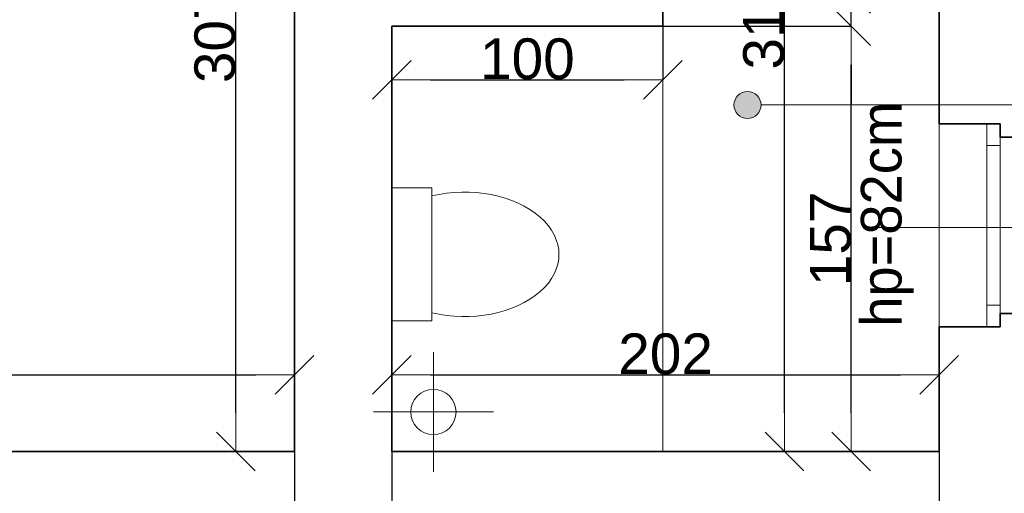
# Model space of a CAD drawing. Header units: metres. Extents: x 7506757 to 756746378, y 5735207 to 582114514.
# Tile 28 of 256: x 7531340 to 7534973, y 5820620 to 5822368. Entities that reach past the tile are written whole.
import ezdxf

# ---------------------------------------------------------------- set-up
doc = ezdxf.new("R2010")
doc.units = ezdxf.units.M
doc.header["$MEASUREMENT"] = 0
doc.header["$PDMODE"] = 2
doc.layers.get('0').update_dxf_attribs({"color": 250, "linetype": 'CONTINUOUS', "lineweight": 100, "plot": 0})
doc.layers.get('Defpoints').update_dxf_attribs({"linetype": 'CONTINUOUS'})
for name, color, linetype, lineweight in [('ELEKTRYKA141', 7, 'CONTINUOUS', 0), ('m_kominy1', 7, 'CONTINUOUS', 13), ('M_OCIANA6', 5, 'CONTINUOUS', 35), ('M_OPISY1', 7, 'CONTINUOUS', 13), ('M_OPISY141', 7, 'CONTINUOUS', 0), ('m_umeblowanie1', 7, 'CONTINUOUS', 13), ('opis1', 7, 'CONTINUOUS', 13)]:
    doc.layers.add(name, color=color, linetype=linetype, lineweight=lineweight)
doc.layers.add('M_OPISY', color=7, linetype='CONTINUOUS')
doc.layers.add('PWYMIAR', color=7, linetype='CONTINUOUS')
doc.styles.add('GENERATED_STYLE_1', font='arial.ttf')
doc.styles.add('GENERATED_STYLE_2', font='txt')
doc.dimstyles.new('GENERATED_STYLE__1', dxfattribs={"dimtxt": 150, "dimasz": 142.5, "dimexe": 0.18, "dimexo": 0, "dimgap": 0.09, "dimtad": 1, "dimdec": 0, "dimlfac": 0.1, "dimzin": 0, "dimdsep": 46, "dimtxsty": 'GENERATED_STYLE_1', "dimblk": 'ARROWHEAD_6', "dimblk1": 'ARROWHEAD_6', "dimblk2": 'ARROWHEAD_6', "dimcen": 0.09, "dimclrd": 251, "dimclre": 251, "dimclrt": 7, "dimazin": 0, "dimtfac": 1, "dimtdec": 4, "dimtmove": 0, "dimatfit": 3, "dimfxl": 0, "dimtolj": 1, "dimtzin": 0, "dimarcsym": 0})
doc.dimstyles.new('GENERATED_STYLE__2', dxfattribs={"dimtxt": 150, "dimasz": 142.5, "dimexe": 0.18, "dimexo": 0, "dimgap": 0.09, "dimtad": 1, "dimtih": 1, "dimtoh": 1, "dimdec": 0, "dimlfac": 0.1, "dimzin": 0, "dimdsep": 46, "dimtxsty": 'GENERATED_STYLE_1', "dimblk": 'ARROWHEAD_6', "dimblk1": 'ARROWHEAD_6', "dimblk2": 'ARROWHEAD_6', "dimcen": 0.09, "dimclrd": 251, "dimclre": 251, "dimclrt": 7, "dimazin": 0, "dimtfac": 1, "dimtdec": 4, "dimtmove": 0, "dimatfit": 3, "dimfxl": 0, "dimtolj": 1, "dimtzin": 0, "dimarcsym": 0})
doc.dimstyles.new('GENERATED_STYLE__4', dxfattribs={"dimtxt": 150, "dimasz": 142.5, "dimexe": 0.18, "dimexo": 0, "dimgap": 0.09, "dimtad": 1, "dimtih": 1, "dimtoh": 1, "dimdec": 0, "dimlfac": 0.1, "dimzin": 0, "dimdsep": 46, "dimtxsty": 'GENERATED_STYLE_1', "dimblk": 'ARROWHEAD_6', "dimblk1": 'ARROWHEAD_6', "dimblk2": 'ARROWHEAD_6', "dimcen": 0.09, "dimclrd": 251, "dimclre": 251, "dimclrt": 7, "dimazin": 0, "dimtfac": 1, "dimtdec": 4, "dimtmove": 2, "dimatfit": 3, "dimfxl": 0, "dimtolj": 1, "dimtzin": 0, "dimarcsym": 0})

# ---------------------------------------------------------------- blocks, each defined once
blk = doc.blocks.new('Linia_46', base_point=(594398, 271074.2))
at = {"layer": 'M_OPISY1', "linetype": 'Continuous'}
blk.add_hatch(color=256, dxfattribs=at).paths.add_polyline_path([(592947, 271074.2), (592943.2, 271093.3), (592932.4, 271109.5), (592916.2, 271120.4), (592897, 271124.2), (592877.9, 271120.4), (592861.7, 271109.5), (592850.8, 271093.3), (592847, 271074.2), (592850.8, 271055), (592861.7, 271038.8), (592877.9, 271028), (592897, 271024.2), (592916.2, 271028), (592932.4, 271038.8), (592943.2, 271055)], flags=0)
blk.add_circle((592897, 271074.2), 50, dxfattribs=at)
at = {"layer": 'M_OPISY141', "linetype": 'Continuous'}
blk.add_line((594398, 271074.2), (592947, 271074.2), dxfattribs=at)
blk = doc.blocks.new('ARROWHEAD_6')
at = {"color": 0, "linetype": 'Continuous', "lineweight": 0}
for p, q in [((-0.5, -0.5), (0.5, 0.5)), ((0, 0), (-1, 0))]:
    blk.add_line(p, q, dxfattribs=at)
blk = doc.blocks.new('*D4327')
at = {"layer": 'Defpoints', "color": 0, "linetype": 'Continuous', "transparency": 16777216}
for p in [(7532137.3, 5823844), (7532353.4, 5823844), (7532353.4, 5820774)]:
    blk.add_point(p, dxfattribs=at)
at = {"layer": 'PWYMIAR', "color": 251, "linetype": 'Continuous', "lineweight": -2, "transparency": 16777216}
for p, q in [((7532353.4, 5823844), (7532137.1, 5823844)), ((7532137.3, 5820916.5), (7532137.3, 5823701.5)), ((7532353.4, 5820774), (7532137.1, 5820774))]:
    blk.add_line(p, q, dxfattribs=at)
at = {"layer": 'PWYMIAR', "color": 251, "linetype": 'Continuous', "lineweight": -2, "transparency": 16777216, "xscale": 142.5, "yscale": 142.5, "zscale": 142.5}
for p, rotation in [((7532137.3, 5823844), 90), ((7532137.3, 5820774), 270)]:
    blk.add_blockref('ARROWHEAD_6', p, dxfattribs=dict(at, rotation=rotation))
at = {"layer": 'PWYMIAR', "color": 7, "linetype": 'Continuous', "lineweight": 13, "transparency": 16777216, "insert": (7532060.5, 5822309), "char_height": 150, "attachment_point": 5, "rotation": 90, "style": 'GENERATED_STYLE_1'}
blk.add_mtext('\\A1;307', dxfattribs=at)
blk = doc.blocks.new('*D4345')
at = {"layer": 'Defpoints', "color": 0, "linetype": 'Continuous', "transparency": 16777216}
for p in [(7527243.4, 5823844), (7532353.4, 5823844), (7532353.4, 5821057)]:
    blk.add_point(p, dxfattribs=at)
at = {"layer": 'PWYMIAR', "color": 251, "linetype": 'Continuous', "lineweight": -2, "transparency": 16777216}
for p, q in [((7527243.4, 5823844), (7527243.4, 5821056.9)), ((7532353.4, 5823844), (7532353.4, 5821056.9)), ((7527385.9, 5821057), (7532210.9, 5821057))]:
    blk.add_line(p, q, dxfattribs=at)
at = {"layer": 'PWYMIAR', "color": 251, "linetype": 'Continuous', "lineweight": -2, "transparency": 16777216, "xscale": 142.5, "yscale": 142.5, "zscale": 142.5, "rotation": 180}
blk.add_blockref('ARROWHEAD_6', (7527243.4, 5821057), dxfattribs=at)
at = {"layer": 'PWYMIAR', "color": 251, "linetype": 'Continuous', "lineweight": -2, "transparency": 16777216, "xscale": 142.5, "yscale": 142.5, "zscale": 142.5}
blk.add_blockref('ARROWHEAD_6', (7532353.4, 5821057), dxfattribs=at)
at = {"layer": 'PWYMIAR', "color": 7, "linetype": 'Continuous', "lineweight": 13, "transparency": 16777216, "insert": (7529798.4, 5821133.7), "char_height": 150, "attachment_point": 5, "style": 'GENERATED_STYLE_1'}
blk.add_mtext('\\A1;511', dxfattribs=at)
blk = doc.blocks.new('*D4442')
at = {"layer": 'Defpoints', "color": 0, "linetype": 'Continuous', "transparency": 16777216}
for p in [(7534733.4, 5821057), (7532713.4, 5820774), (7534733.4, 5820774)]:
    blk.add_point(p, dxfattribs=at)
at = {"layer": 'PWYMIAR', "color": 251, "linetype": 'Continuous', "lineweight": -2, "transparency": 16777216}
for p, q in [((7532713.4, 5820774), (7532713.4, 5821057.2)), ((7532855.9, 5821057), (7534590.9, 5821057)), ((7534733.4, 5820774), (7534733.4, 5821057.2))]:
    blk.add_line(p, q, dxfattribs=at)
at = {"layer": 'PWYMIAR', "color": 251, "linetype": 'Continuous', "lineweight": -2, "transparency": 16777216, "xscale": 142.5, "yscale": 142.5, "zscale": 142.5, "rotation": 180}
blk.add_blockref('ARROWHEAD_6', (7532713.4, 5821057), dxfattribs=at)
at = {"layer": 'PWYMIAR', "color": 251, "linetype": 'Continuous', "lineweight": -2, "transparency": 16777216, "xscale": 142.5, "yscale": 142.5, "zscale": 142.5}
blk.add_blockref('ARROWHEAD_6', (7534733.4, 5821057), dxfattribs=at)
at = {"layer": 'PWYMIAR', "color": 7, "linetype": 'Continuous', "lineweight": 13, "transparency": 16777216, "insert": (7533723.4, 5821133.7), "char_height": 150, "attachment_point": 5, "style": 'GENERATED_STYLE_1'}
blk.add_mtext('\\A1;202', dxfattribs=at)
blk = doc.blocks.new('*D4443')
at = {"layer": 'Defpoints', "color": 0, "linetype": 'Continuous', "transparency": 16777216}
for p in [(7532713.4, 5822344), (7534408.8, 5822344), (7532713.4, 5820774)]:
    blk.add_point(p, dxfattribs=at)
at = {"layer": 'PWYMIAR', "color": 251, "linetype": 'Continuous', "lineweight": -2, "transparency": 16777216}
for p, q in [((7532713.4, 5822344), (7534409, 5822344)), ((7534408.8, 5820916.5), (7534408.8, 5822201.5)), ((7532713.4, 5820774), (7534409, 5820774))]:
    blk.add_line(p, q, dxfattribs=at)
at = {"layer": 'PWYMIAR', "color": 251, "linetype": 'Continuous', "lineweight": -2, "transparency": 16777216, "xscale": 142.5, "yscale": 142.5, "zscale": 142.5}
for p, rotation in [((7534408.8, 5822344), 90), ((7534408.8, 5820774), 270)]:
    blk.add_blockref('ARROWHEAD_6', p, dxfattribs=dict(at, rotation=rotation))
at = {"layer": 'PWYMIAR', "color": 7, "linetype": 'Continuous', "lineweight": 13, "transparency": 16777216, "insert": (7534332.1, 5821559), "char_height": 150, "attachment_point": 5, "rotation": 90, "style": 'GENERATED_STYLE_1'}
blk.add_mtext('\\A1;157', dxfattribs=at)
blk = doc.blocks.new('*D4444')
at = {"layer": 'Defpoints', "color": 0, "linetype": 'Continuous', "transparency": 16777216}
for p in [(7533713.4, 5822464), (7534408.8, 5822464), (7532713.4, 5822344)]:
    blk.add_point(p, dxfattribs=at)
at = {"layer": 'PWYMIAR', "color": 251, "linetype": 'Continuous', "lineweight": -2, "transparency": 16777216}
for p, q in [((7534408.8, 5822606.5), (7534408.8, 5822948.4)), ((7533713.4, 5822464), (7534409, 5822464)), ((7534408.8, 5822344), (7534408.8, 5822464)), ((7532713.4, 5822344), (7534409, 5822344)), ((7534408.8, 5822201.5), (7534408.8, 5822059))]:
    blk.add_line(p, q, dxfattribs=at)
at = {"layer": 'PWYMIAR', "color": 251, "linetype": 'Continuous', "lineweight": -2, "transparency": 16777216, "xscale": 142.5, "yscale": 142.5, "zscale": 142.5}
for p, rotation in [((7534408.8, 5822464), 270), ((7534408.8, 5822344), 90)]:
    blk.add_blockref('ARROWHEAD_6', p, dxfattribs=dict(at, rotation=rotation))
at = {"layer": 'PWYMIAR', "color": 7, "linetype": 'Continuous', "lineweight": 13, "transparency": 16777216, "insert": (7534333.4, 5822848.7), "char_height": 150, "attachment_point": 5, "rotation": 90, "style": 'GENERATED_STYLE_1'}
blk.add_mtext('\\A1;12', dxfattribs=at)
blk = doc.blocks.new('*D4446')
at = {"layer": 'Defpoints', "color": 0, "linetype": 'Continuous', "transparency": 16777216}
for p in [(7534162.5, 5823944), (7534733.4, 5823944), (7534733.4, 5820774)]:
    blk.add_point(p, dxfattribs=at)
at = {"layer": 'PWYMIAR', "color": 251, "linetype": 'Continuous', "lineweight": -2, "transparency": 16777216}
for p, q in [((7534733.4, 5823944), (7534162.3, 5823944)), ((7534162.5, 5820916.5), (7534162.5, 5823801.5)), ((7534733.4, 5820774), (7534162.3, 5820774))]:
    blk.add_line(p, q, dxfattribs=at)
at = {"layer": 'PWYMIAR', "color": 251, "linetype": 'Continuous', "lineweight": -2, "transparency": 16777216, "xscale": 142.5, "yscale": 142.5, "zscale": 142.5}
for p, rotation in [((7534162.5, 5823944), 90), ((7534162.5, 5820774), 270)]:
    blk.add_blockref('ARROWHEAD_6', p, dxfattribs=dict(at, rotation=rotation))
at = {"layer": 'PWYMIAR', "color": 7, "linetype": 'Continuous', "lineweight": 13, "transparency": 16777216, "insert": (7534085.7, 5822359), "char_height": 150, "attachment_point": 5, "rotation": 90, "style": 'GENERATED_STYLE_1'}
blk.add_mtext('\\A1;317', dxfattribs=at)
blk = doc.blocks.new('*D4449')
at = {"layer": 'Defpoints', "color": 0, "linetype": 'Continuous', "transparency": 16777216}
for p in [(7532713.4, 5822344), (7533713.4, 5822344), (7533713.4, 5822146.6)]:
    blk.add_point(p, dxfattribs=at)
at = {"layer": 'PWYMIAR', "color": 251, "linetype": 'Continuous', "lineweight": -2, "transparency": 16777216}
for p, q in [((7532713.4, 5822344), (7532713.4, 5822146.4)), ((7533713.4, 5822344), (7533713.4, 5822146.4)), ((7532855.9, 5822146.6), (7533570.9, 5822146.6))]:
    blk.add_line(p, q, dxfattribs=at)
at = {"layer": 'PWYMIAR', "color": 251, "linetype": 'Continuous', "lineweight": -2, "transparency": 16777216, "xscale": 142.5, "yscale": 142.5, "zscale": 142.5, "rotation": 180}
blk.add_blockref('ARROWHEAD_6', (7532713.4, 5822146.6), dxfattribs=at)
at = {"layer": 'PWYMIAR', "color": 251, "linetype": 'Continuous', "lineweight": -2, "transparency": 16777216, "xscale": 142.5, "yscale": 142.5, "zscale": 142.5}
blk.add_blockref('ARROWHEAD_6', (7533713.4, 5822146.6), dxfattribs=at)
at = {"layer": 'PWYMIAR', "color": 7, "linetype": 'Continuous', "lineweight": 13, "transparency": 16777216, "insert": (7533213.4, 5822223.2), "char_height": 150, "attachment_point": 5, "style": 'GENERATED_STYLE_1'}
blk.add_mtext('\\A1;100', dxfattribs=at)
blk = doc.blocks.new('*D4540')
at = {"layer": 'Defpoints', "color": 0, "linetype": 'Continuous', "transparency": 16777216}
for p in [(7527243.4, 5820774), (7532353.4, 5820774), (7532353.4, 5818023.1)]:
    blk.add_point(p, dxfattribs=at)
at = {"layer": 'PWYMIAR', "color": 251, "linetype": 'Continuous', "lineweight": -2, "transparency": 16777216}
for p, q in [((7527243.4, 5820774), (7527243.4, 5818022.9)), ((7532353.4, 5820774), (7532353.4, 5818022.9)), ((7527385.9, 5818023.1), (7532210.9, 5818023.1))]:
    blk.add_line(p, q, dxfattribs=at)
at = {"layer": 'PWYMIAR', "color": 251, "linetype": 'Continuous', "lineweight": -2, "transparency": 16777216, "xscale": 142.5, "yscale": 142.5, "zscale": 142.5, "rotation": 180}
blk.add_blockref('ARROWHEAD_6', (7527243.4, 5818023.1), dxfattribs=at)
at = {"layer": 'PWYMIAR', "color": 251, "linetype": 'Continuous', "lineweight": -2, "transparency": 16777216, "xscale": 142.5, "yscale": 142.5, "zscale": 142.5}
blk.add_blockref('ARROWHEAD_6', (7532353.4, 5818023.1), dxfattribs=at)
at = {"layer": 'PWYMIAR', "color": 7, "linetype": 'Continuous', "lineweight": 13, "transparency": 16777216, "insert": (7529798.4, 5818099.7), "char_height": 150, "attachment_point": 5, "style": 'GENERATED_STYLE_1'}
blk.add_mtext('\\A1;511', dxfattribs=at)
blk = doc.blocks.new('*D4541')
at = {"layer": 'Defpoints', "color": 0, "linetype": 'Continuous', "transparency": 16777216}
for p in [(7532353.4, 5820774), (7532713.4, 5820774), (7532713.4, 5818023.1)]:
    blk.add_point(p, dxfattribs=at)
at = {"layer": 'PWYMIAR', "color": 251, "linetype": 'Continuous', "lineweight": -2, "transparency": 16777216}
for p, q in [((7532353.4, 5820774), (7532353.4, 5818022.9)), ((7532713.4, 5820774), (7532713.4, 5818022.9)), ((7532495.9, 5818023.1), (7532570.9, 5818023.1))]:
    blk.add_line(p, q, dxfattribs=at)
at = {"layer": 'PWYMIAR', "color": 251, "linetype": 'Continuous', "lineweight": -2, "transparency": 16777216, "xscale": 142.5, "yscale": 142.5, "zscale": 142.5, "rotation": 180}
blk.add_blockref('ARROWHEAD_6', (7532353.4, 5818023.1), dxfattribs=at)
at = {"layer": 'PWYMIAR', "color": 251, "linetype": 'Continuous', "lineweight": -2, "transparency": 16777216, "xscale": 142.5, "yscale": 142.5, "zscale": 142.5}
blk.add_blockref('ARROWHEAD_6', (7532713.4, 5818023.1), dxfattribs=at)
at = {"layer": 'PWYMIAR', "color": 7, "linetype": 'Continuous', "lineweight": 13, "transparency": 16777216, "insert": (7532533.4, 5818099.8), "char_height": 150, "attachment_point": 5, "style": 'GENERATED_STYLE_1'}
blk.add_mtext('\\A1;36', dxfattribs=at)
blk = doc.blocks.new('*D4542')
at = {"layer": 'Defpoints', "color": 0, "linetype": 'Continuous', "transparency": 16777216}
for p in [(7532713.4, 5820774), (7534733.4, 5820774), (7534733.4, 5818023.1)]:
    blk.add_point(p, dxfattribs=at)
at = {"layer": 'PWYMIAR', "color": 251, "linetype": 'Continuous', "lineweight": -2, "transparency": 16777216}
for p, q in [((7532713.4, 5820774), (7532713.4, 5818022.9)), ((7534733.4, 5820774), (7534733.4, 5818022.9)), ((7532855.9, 5818023.1), (7534590.9, 5818023.1))]:
    blk.add_line(p, q, dxfattribs=at)
at = {"layer": 'PWYMIAR', "color": 251, "linetype": 'Continuous', "lineweight": -2, "transparency": 16777216, "xscale": 142.5, "yscale": 142.5, "zscale": 142.5, "rotation": 180}
blk.add_blockref('ARROWHEAD_6', (7532713.4, 5818023.1), dxfattribs=at)
at = {"layer": 'PWYMIAR', "color": 251, "linetype": 'Continuous', "lineweight": -2, "transparency": 16777216, "xscale": 142.5, "yscale": 142.5, "zscale": 142.5}
blk.add_blockref('ARROWHEAD_6', (7534733.4, 5818023.1), dxfattribs=at)
at = {"layer": 'PWYMIAR', "color": 7, "linetype": 'Continuous', "lineweight": 13, "transparency": 16777216, "insert": (7533723.4, 5818099.7), "char_height": 150, "attachment_point": 5, "style": 'GENERATED_STYLE_1'}
blk.add_mtext('\\A1;202', dxfattribs=at)
blk = doc.blocks.new('*D4543')
at = {"layer": 'Defpoints', "color": 0, "linetype": 'Continuous', "transparency": 16777216}
for p in [(7534733.4, 5820774), (7535353.4, 5820154), (7535353.4, 5818023.1)]:
    blk.add_point(p, dxfattribs=at)
at = {"layer": 'PWYMIAR', "color": 251, "linetype": 'Continuous', "lineweight": -2, "transparency": 16777216}
for p, q in [((7534733.4, 5820774), (7534733.4, 5818022.9)), ((7535353.4, 5820154), (7535353.4, 5818022.9)), ((7534875.9, 5818023.1), (7535210.9, 5818023.1))]:
    blk.add_line(p, q, dxfattribs=at)
at = {"layer": 'PWYMIAR', "color": 251, "linetype": 'Continuous', "lineweight": -2, "transparency": 16777216, "xscale": 142.5, "yscale": 142.5, "zscale": 142.5, "rotation": 180}
blk.add_blockref('ARROWHEAD_6', (7534733.4, 5818023.1), dxfattribs=at)
at = {"layer": 'PWYMIAR', "color": 251, "linetype": 'Continuous', "lineweight": -2, "transparency": 16777216, "xscale": 142.5, "yscale": 142.5, "zscale": 142.5}
blk.add_blockref('ARROWHEAD_6', (7535353.4, 5818023.1), dxfattribs=at)
at = {"layer": 'PWYMIAR', "color": 7, "linetype": 'Continuous', "lineweight": 13, "transparency": 16777216, "insert": (7535043.4, 5818099.7), "char_height": 150, "attachment_point": 5, "style": 'GENERATED_STYLE_1'}
blk.add_mtext('\\A1;62', dxfattribs=at)

msp = doc.modelspace()

# ---------------------------------------------------------------- linework, layer by layer
at = {"layer": 'ELEKTRYKA141'}
msp.add_line((7533713.4, 5822344), (7533713.4, 5820774), dxfattribs=at)
at = {"layer": 'm_kominy1', "linetype": 'Continuous'}
for p, q in [((7532866.5, 5821141.2), (7532866.5, 5820698.3)), ((7532645, 5820919.8), (7533087.9, 5820919.8))]:
    msp.add_line(p, q, dxfattribs=at)
msp.add_circle((7532866.5, 5820919.8), 83.6, dxfattribs=at)
at = {"layer": 'M_OCIANA6', "linetype": 'Continuous'}
for p, q in [((7532353.4, 5820774), (7532353.4, 5823844)), ((7534733.4, 5823274), (7534733.4, 5821984)), ((7533713.4, 5822464), (7533713.4, 5822344)), ((7533713.4, 5822344), (7532713.4, 5822344)), ((7532713.4, 5822344), (7532713.4, 5820774)), ((7534958.4, 5821984), (7534733.4, 5821984)), ((7534958.4, 5821984), (7534733.4, 5821984)), ((7534958.4, 5821984), (7534958.4, 5821934)), ((7534958.4, 5821934), (7535353.4, 5821934)), ((7535353.4, 5821284), (7534958.4, 5821284)), ((7534958.4, 5821284), (7534958.4, 5821234)), ((7534733.4, 5821234), (7534733.4, 5820774)), ((7534733.4, 5821234), (7534958.4, 5821234)), ((7534733.4, 5821234), (7534958.4, 5821234)), ((7532353.4, 5820774), (7527243.4, 5820774)), ((7534733.4, 5820774), (7532713.4, 5820774))]:
    msp.add_line(p, q, dxfattribs=at)
at = {"layer": 'M_OPISY141', "linetype": 'Continuous'}
for p, q in [((7532713.4, 5821747.9), (7532713.4, 5821255.9)), ((7532860.3, 5821747.9), (7532713.4, 5821747.9)), ((7532860.3, 5821255.9), (7532860.3, 5821747.9)), ((7535462.9, 5821601.5), (7534465.6, 5821601.5)), ((7532713.4, 5821255.9), (7532860.3, 5821255.9))]:
    msp.add_line(p, q, dxfattribs=at)
msp.add_ellipse((7532981.7, 5821501.9), major_axis=(348.2, 0), ratio=0.66055, start_param=4.356287, end_param=8.210084, dxfattribs=at)
at = {"layer": 'm_umeblowanie1', "linetype": 'Continuous'}
for p, q in [((7534733.4, 5821984), (7534733.4, 5821234)), ((7534908.4, 5821984), (7534908.4, 5821234)), ((7534908.4, 5821984), (7534908.4, 5821234)), ((7534958.4, 5821984), (7534958.4, 5821234)), ((7534958.4, 5821904), (7534908.4, 5821904)), ((7534958.4, 5821934), (7534958.4, 5821314)), ((7534958.4, 5821314), (7534908.4, 5821314))]:
    msp.add_line(p, q, dxfattribs=at)

# ---------------------------------------------------------------- block references
at = {"layer": 'M_OPISY', "linetype": 'Continuous'}
msp.add_blockref('Linia_46', (7535526.7, 5822053.4), dxfattribs=at)

# ---------------------------------------------------------------- texts
at = {"layer": 'opis1', "linetype": 'Continuous', "insert": (7534444.2, 5822065), "char_height": 150, "attachment_point": 3, "rotation": 90, "style": 'GENERATED_STYLE_2'}
msp.add_mtext('{hp=82cm}', dxfattribs=at)

# ---------------------------------------------------------------- dimensions: what is measured, and where the dimension line sits
at = {"layer": 'PWYMIAR', "color": 251, "linetype": 'Continuous', "lineweight": 13}
for base, p1, p2, picture, middle in [((7534162.5, 5823944), (7534733.4, 5820774), (7534733.4, 5823944), '*D4446', (7534085.7, 5822359)), ((7532137.3, 5823844), (7532353.4, 5820774), (7532353.4, 5823844), '*D4327', (7532060.5, 5822309)), ((7534408.8, 5822464), (7532713.4, 5822344), (7533713.4, 5822464), '*D4444', (7534333.4, 5822848.7)), ((7534408.8, 5822344), (7532713.4, 5820774), (7532713.4, 5822344), '*D4443', (7534332.1, 5821559))]:
    dim = msp.add_linear_dim(base=base, p1=p1, p2=p2, angle=90, dimstyle='GENERATED_STYLE__1', dxfattribs=at)
    dim.commit()
    dim.dimension.update_dxf_attribs({"geometry": picture, "text_midpoint": middle})
for base, p1, p2, dimstyle, picture, middle in [((7532353.4, 5821057), (7527243.4, 5823844), (7532353.4, 5823844), 'GENERATED_STYLE__2', '*D4345', (7529798.4, 5821133.7)), ((7533713.4, 5822146.6), (7532713.4, 5822344), (7533713.4, 5822344), 'GENERATED_STYLE__2', '*D4449', (7533213.4, 5822223.2)), ((7534733.4, 5821057), (7532713.4, 5820774), (7534733.4, 5820774), 'GENERATED_STYLE__4', '*D4442', (7533723.4, 5821133.7)), ((7532353.4, 5818023.1), (7527243.4, 5820774), (7532353.4, 5820774), 'GENERATED_STYLE__2', '*D4540', (7529798.4, 5818099.7)), ((7532713.4, 5818023.1), (7532353.4, 5820774), (7532713.4, 5820774), 'GENERATED_STYLE__2', '*D4541', (7532533.4, 5818099.8)), ((7534733.4, 5818023.1), (7532713.4, 5820774), (7534733.4, 5820774), 'GENERATED_STYLE__2', '*D4542', (7533723.4, 5818099.7)), ((7535353.4, 5818023.1), (7534733.4, 5820774), (7535353.4, 5820154), 'GENERATED_STYLE__2', '*D4543', (7535043.4, 5818099.7))]:
    dim = msp.add_linear_dim(base=base, p1=p1, p2=p2, dimstyle=dimstyle, dxfattribs=at)
    dim.commit()
    dim.dimension.update_dxf_attribs({"geometry": picture, "text_midpoint": middle})

doc.saveas('drawing.dxf')
